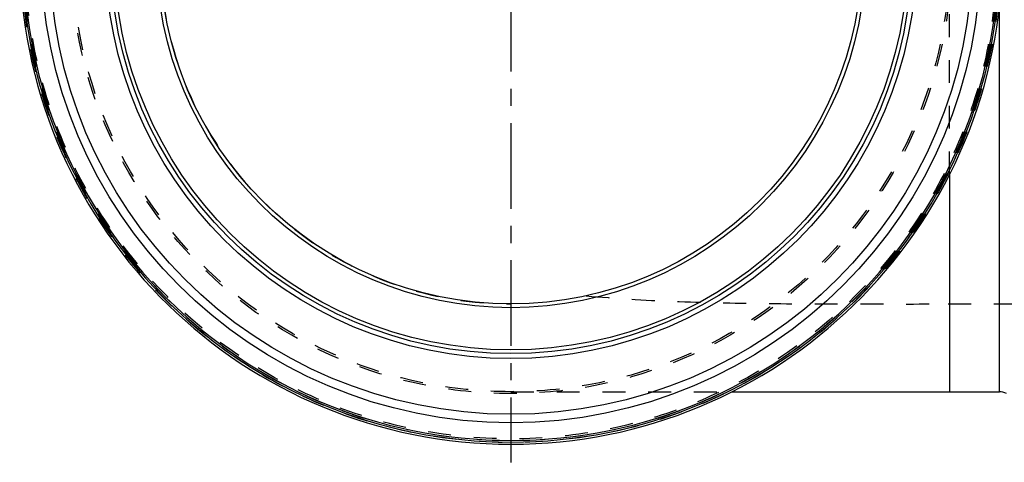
# Model space of a CAD drawing. Header units: millimetres. Extents: x 280 to 720, y 354 to 646.
# Tile 1 of 6: x 285 to 566, y 354 to 480. Entities that reach past the tile are written whole.
import ezdxf

# ---------------------------------------------------------------- set-up
doc = ezdxf.new("R2010")
doc.units = ezdxf.units.MM
doc.header["$LTSCALE"] = 65.185185
doc.linetypes.add('CENTER', pattern=[0.6, 0.375, -0.075, 0.075, -0.075])
doc.linetypes.add('HIDDEN', pattern=[0.2, 0.1, -0.1])
for name, color, linetype in [('ACHSE_S', 7, 'CONTINUOUS'), ('KOERPER', 7, 'CONTINUOUS'), ('KONST.EL_MIT_GEO', 7, 'CONTINUOUS')]:
    doc.layers.add(name, color=color, linetype=linetype)

msp = doc.modelspace()

# ---------------------------------------------------------------- linework, layer by layer
at = {"layer": 'ACHSE_S', "color": 2, "linetype": 'CENTER'}
msp.add_line((425, 646.08), (425, 353.78), dxfattribs=at)
at = {"layer": 'KOERPER', "color": 8, "linetype": 'HIDDEN'}
for p, q in [((550, 435.91), (550, 561.91)), ((549.6, 398.93), (570.35, 398.93)), ((425, 373.93), (488.02, 373.93))]:
    msp.add_line(p, q, dxfattribs=at)
at = {"layer": 'KOERPER', "color": 7, "linetype": 'Continuous'}
for p, q in [((550, 435.91), (550, 373.93)), ((488.02, 373.93), (564.18, 373.93))]:
    msp.add_line(p, q, dxfattribs=at)
at = {"layer": 'KOERPER', "color": 8, "linetype": 'HIDDEN'}
msp.add_circle((425, 498.93), 125, dxfattribs=at)
at = {"layer": 'KOERPER', "color": 7, "linetype": 'Continuous'}
for radius, start, end in [(140, 92.916, 87.084), (139.38, 92.9423, 87.0577)]:
    msp.add_arc((425, 498.93), radius, start, end, dxfattribs=at)
at = {"layer": 'KOERPER', "color": 8, "linetype": 'HIDDEN'}
msp.add_arc((425, 498.93), 100, 90, 270, dxfattribs=at)
msp.add_open_spline([(446.45, 401.25), (454.72, 400.5), (471.55, 399.53), (497.13, 399.01), (523.23, 398.92), (540.78, 398.93), (549.6, 398.93)], degree=3, knots=[0, 0, 0, 0, 0.241416, 0.489835, 0.743501, 1, 1, 1, 1], dxfattribs=at)
at = {"layer": 'KONST.EL_MIT_GEO', "color": 7, "linetype": 'Continuous'}
msp.add_line((564.18, 373.93), (564.18, 483.89), dxfattribs=at)
at = {"layer": 'KONST.EL_MIT_GEO', "color": 8, "linetype": 'HIDDEN'}
for radius in [139.5, 139, 138.46, 125.54, 125]:
    msp.add_circle((425, 498.93), radius, dxfattribs=at)
at = {"layer": 'KONST.EL_MIT_GEO', "color": 7, "linetype": 'Continuous'}
for radius in [133.87, 131.45, 115.55, 114.15, 113.08, 101.07, 100]:
    msp.add_circle((425, 498.93), radius, dxfattribs=at)
for centre, radius, start, end in [((425, 498.93), 138.9, 180, 360), ((564.18, 369.93), 4, 60, 90)]:
    msp.add_arc(centre, radius, start, end, dxfattribs=at)

doc.saveas('drawing.dxf')
